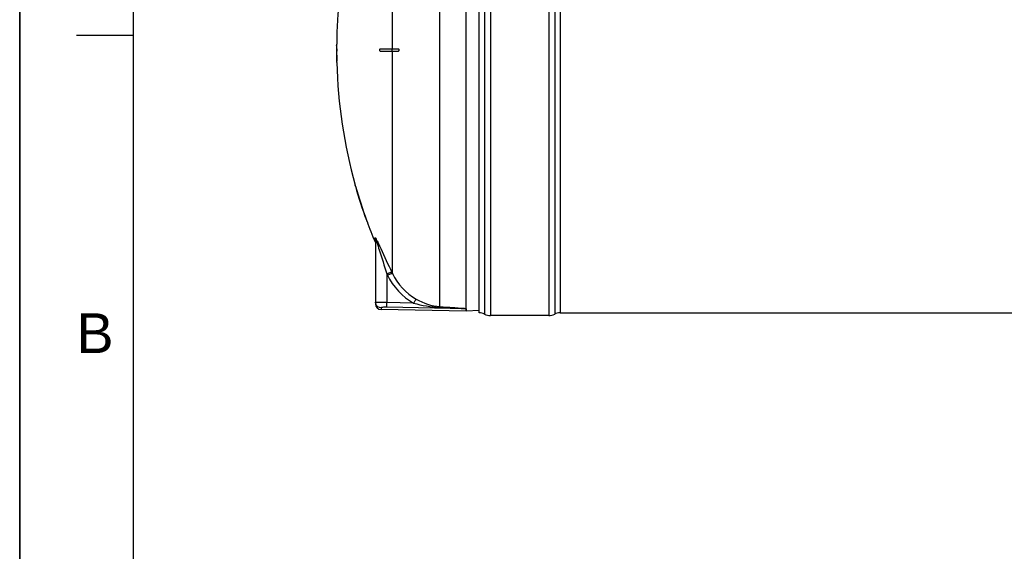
# Model space of a CAD drawing. Header units: millimetres. Extents: x 0 to 297, y 0 to 210.
# Tile 14 of 36: x 0 to 87, y 112 to 159. Entities that reach past the tile are written whole.
import ezdxf

# ---------------------------------------------------------------- set-up
doc = ezdxf.new("R2010")
doc.units = ezdxf.units.MM
doc.header["$LTSCALE"] = 16.335
doc.layers.get('0').update_dxf_attribs({"linetype": 'CONTINUOUS'})
doc.layers.add('08_SURFACES', color=7, linetype='CONTINUOUS')
doc.layers.add('AXES_REF', color=7, linetype='CONTINUOUS')
doc.styles.add('TEXTSTYLE_2', font='arial.ttf')

# ---------------------------------------------------------------- blocks, each defined once
blk = doc.blocks.new('MARGEA4_BL0', base_point=(148.514, 105.014))
at = {"color": 7, "linetype": 'Continuous'}
for p, q in [((0.014, 0.014), (0.014, 210.014)), ((0.014, 0.014), (0.014, 210.014)), ((0.014, 210.014), (0.014, 0.014)), ((10.014, 200.014), (10.014, 10.014)), ((5.014, 157.514), (10.014, 157.514))]:
    blk.add_line(p, q, dxfattribs=at)
at = {"color": 2, "linetype": 'Continuous', "style": 'TEXTSTYLE_2', "oblique": 0.00002}
blk.add_text('B', height=3.5, dxfattribs=at).set_placement((5.014, 129.514))

msp = doc.modelspace()

# ---------------------------------------------------------------- linework, layer by layer
at = {"color": 7, "linetype": 'Continuous'}
for p, q in [((0, 0), (0, 210)), ((39.352, 133.428), (39.352, 179.209)), ((31.352, 139.493), (31.352, 133.84)), ((39.343, 133.209), (31.843, 133.34)), ((39.351, 133.424), (39.352, 133.428)), ((39.351, 133.209), (39.351, 133.424)), ((40.489, 133.269), (39.351, 133.209))]:
    msp.add_line(p, q, dxfattribs=at)
at = {"color": 9, "linetype": 'Continuous'}
for p, q in [((37.026, 133.604), (37.026, 177.176)), ((31.314, 139.313), (31.314, 139.681)), ((32.352, 136.491), (32.352, 133.959)), ((32.352, 136.491), (32.403, 136.386)), ((32.363, 136.468), (32.403, 136.386)), ((32.797, 136.627), (32.847, 136.523)), ((32.808, 136.604), (32.847, 136.523)), ((34.715, 133.916), (32.352, 133.959)), ((31.843, 133.492), (31.843, 133.34)), ((39.343, 133.424), (32.343, 133.551)), ((39.343, 133.424), (39.343, 133.209)), ((39.343, 133.424), (39.351, 133.424))]:
    msp.add_line(p, q, dxfattribs=at)
for centre, radius, start, end in [((27.279, 137.359), 4.682, 27.08206, 27.65185), ((24.544, 135.967), 7.751, 26.10019, 27.04104), ((31.852, 133.99), 0.5, 187.51647, 194.89106), ((31.848, 133.989), 0.496, 194.88502, 200.32787)]:
    msp.add_arc(centre, radius, start, end, dxfattribs=at)
at = {"color": 7, "linetype": 'Continuous'}
msp.add_arc((31.852, 133.84), 0.5, 180, 269, dxfattribs=at)
at = {"color": 9, "linetype": 'Continuous'}
for points, knots in [([(31.314, 139.681), (31.314, 139.712), (31.399, 139.594), (31.411, 139.561), (31.426, 139.532)], [0, 0, 0, 0, 0.486794, 1, 1, 1, 1]), ([(31.352, 139.493), (31.352, 139.501), (31.373, 139.581), (31.414, 139.412), (31.435, 139.357)], [0, 0, 0, 0, 0.120971, 1, 1, 1, 1]), ([(31.435, 139.357), (31.44, 139.343), (31.45, 139.316), (31.46, 139.288), (31.465, 139.274)], [0, 0, 0, 0, 0.491883, 1, 1, 1, 1]), ([(31.465, 139.274), (31.544, 139.049), (31.837, 138.121), (32.127, 137.191), (32.352, 136.491)], [0, 0, 0, 0, 0.244811, 1, 1, 1, 1]), ([(31.504, 139.377), (31.61, 139.161), (32.036, 138.241), (32.462, 137.323), (32.797, 136.627)], [0, 0, 0, 0, 0.237846, 1, 1, 1, 1]), ([(32.352, 136.491), (32.446, 136.535), (32.581, 136.576), (32.752, 136.654), (32.797, 136.627)], [0, 0, 0, 0, 0.665943, 1, 1, 1, 1]), ([(32.403, 136.386), (32.497, 136.43), (32.632, 136.471), (32.802, 136.55), (32.847, 136.523)], [0, 0, 0, 0, 0.666101, 1, 1, 1, 1]), ([(31.386, 133.982), (31.377, 133.983), (31.369, 133.985), (31.352, 133.986), (31.352, 133.989)], [0, 0, 0, 0, 0.735466, 1, 1, 1, 1]), ([(31.356, 133.925), (31.355, 133.935), (31.353, 133.957), (31.352, 133.978), (31.352, 133.989)], [0, 0, 0, 0, 0.500739, 1, 1, 1, 1]), ([(31.451, 133.977), (31.439, 133.978), (31.417, 133.979), (31.395, 133.981), (31.386, 133.982)], [0, 0, 0, 0, 0.563254, 1, 1, 1, 1]), ([(32.352, 133.959), (32.259, 133.96), (31.959, 133.964), (31.658, 133.966), (31.451, 133.977)], [0, 0, 0, 0, 0.308427, 1, 1, 1, 1]), ([(32.343, 133.551), (32.344, 133.566), (32.347, 133.702), (32.35, 133.838), (32.352, 133.959)], [0, 0, 0, 0, 0.111817, 1, 1, 1, 1]), ([(34.715, 133.916), (34.761, 133.996), (34.838, 134.11), (34.909, 134.238), (34.949, 134.264)], [0, 0, 0, 0, 0.658848, 1, 1, 1, 1]), ([(32.343, 133.551), (32.223, 133.553), (32.054, 133.55), (31.909, 133.523), (31.843, 133.506), (31.843, 133.492)], [0, 0, 0, 0, 0.70692, 0.916167, 1, 1, 1, 1]), ([(37.006, 133.536), (37.009, 133.551), (37.001, 133.563), (37.023, 133.59), (37.024, 133.587)], [0, 0, 0, 0, 0.817453, 1, 1, 1, 1]), ([(37.006, 133.536), (37.202, 133.528), (37.594, 133.512), (38.083, 133.49), (38.475, 133.473), (38.718, 133.461), (38.915, 133.452), (39.057, 133.443), (39.195, 133.442), (39.267, 133.423), (39.344, 133.44), (39.343, 133.424)], [0, 0, 0, 0, 0.251308, 0.502502, 0.628016, 0.753458, 0.815889, 0.878965, 0.940627, 0.979573, 1, 1, 1, 1]), ([(37.026, 133.604), (37.419, 133.579), (38.009, 133.545), (38.782, 133.474), (39.17, 133.472), (39.352, 133.428)], [0, 0, 0, 0, 0.506727, 0.758811, 1, 1, 1, 1])]:
    msp.add_open_spline(points, degree=3, knots=knots, dxfattribs=at)
for points in [[(31.352, 139.493), (31.352, 139.554), (31.345, 139.627), (31.301, 139.669)], [(32.403, 136.386), (32.895, 135.371), (33.73, 134.464), (34.715, 133.916)], [(32.847, 136.523), (33.293, 135.596), (34.051, 134.766), (34.949, 134.264)], [(31.843, 133.492), (31.656, 133.495), (31.448, 133.641), (31.383, 133.817)], [(34.715, 133.916), (35.46, 133.704), (36.233, 133.569), (37.006, 133.536)], [(34.949, 134.264), (35.583, 133.91), (36.301, 133.653), (37.026, 133.604)]]:
    msp.add_open_spline(points, degree=3, dxfattribs=at)
at = {"layer": '08_SURFACES', "color": 9, "linetype": 'Continuous'}
for p, q in [((32.847, 156.309), (32.847, 173.988)), ((27.934, 156.609), (27.914, 156.609)), ((32.829, 156.109), (32.829, 156.309)), ((32.847, 136.523), (32.847, 156.109)), ((27.944, 155.209), (27.924, 155.209)), ((29.583, 144.209), (29.604, 144.209)), ((30.553, 141.209), (30.574, 141.209))]:
    msp.add_line(p, q, dxfattribs=at)
at = {"layer": '08_SURFACES', "color": 7, "linetype": 'Continuous'}
for p, q in [((27.912, 156.309), (27.958, 156.309)), ((27.915, 156.709), (27.914, 156.609)), ((27.935, 156.709), (27.915, 156.709)), ((27.934, 156.609), (27.935, 156.709)), ((31.77, 156.309), (33.376, 156.309)), ((27.958, 156.109), (27.912, 156.109)), ((31.77, 156.109), (33.376, 156.109)), ((27.924, 155.209), (27.926, 155.109)), ((27.946, 155.109), (27.926, 155.109)), ((27.946, 155.109), (27.944, 155.209)), ((29.555, 144.309), (29.557, 144.302)), ((29.576, 144.309), (29.555, 144.309)), ((29.557, 144.302), (29.559, 144.296)), ((29.558, 144.3), (29.561, 144.286)), ((29.56, 144.289), (29.574, 144.242)), ((29.574, 144.242), (29.583, 144.209)), ((29.576, 144.308), (29.576, 144.309)), ((29.578, 144.302), (29.576, 144.308)), ((29.604, 144.209), (29.578, 144.302)), ((30.553, 141.209), (30.587, 141.117)), ((30.579, 141.196), (30.574, 141.209)), ((30.581, 141.19), (30.579, 141.197)), ((30.611, 141.109), (30.581, 141.19)), ((30.611, 141.109), (30.589, 141.109)), ((30.603, 141.129), (30.6, 141.138)), ((30.608, 141.116), (30.603, 141.129)), ((30.611, 141.109), (30.61, 141.11))]:
    msp.add_line(p, q, dxfattribs=at)
for points in [[(29.561, 144.286), (29.565, 144.274), (29.569, 144.26), (29.573, 144.244)], [(29.573, 144.244), (29.578, 144.227), (29.583, 144.209)], [(29.604, 144.209), (29.6, 144.222), (29.597, 144.235), (29.593, 144.248)], [(30.553, 141.209), (30.56, 141.191), (30.566, 141.174), (30.572, 141.158), (30.577, 141.144), (30.581, 141.131)], [(30.588, 141.17), (30.584, 141.183), (30.579, 141.196)], [(30.585, 141.122), (30.587, 141.115), (30.589, 141.11), (30.589, 141.109)], [(30.597, 141.147), (30.593, 141.158), (30.588, 141.17)]]:
    msp.add_lwpolyline(points, dxfattribs=at)
for radius, start, end in [(43.9, 168.31597, 179.34741), (43.92, 179.47817, 179.86954), (43.92, 179.78257, 180.13052), (43.9, 179.47793, 179.86949), (43.92, 180.13046, 181.30466), (43.9, 180.13051, 181.30526), (43.9, 181.43581, 195.72798), (43.92, 195.85625, 199.97017), (43.9, 195.86366, 199.97966), (43.9, 200.11854, 202.63535)]:
    msp.add_arc((71.832, 156.209), radius, start, end, dxfattribs=at)
for points, knots in [([(27.938, 156.309), (27.948, 156.309), (27.931, 156.255), (27.948, 156.209), (27.931, 156.163), (27.948, 156.109), (27.938, 156.109)], [0, 0, 0, 0, 0.156581, 0.500104, 0.843522, 1, 1, 1, 1]), ([(27.961, 156.172), (27.961, 156.202), (27.948, 156.233), (27.974, 156.309), (27.958, 156.309)], [0, 0, 0, 0, 0.652772, 1, 1, 1, 1]), ([(31.77, 156.109), (31.758, 156.109), (31.719, 156.152), (31.733, 156.217), (31.743, 156.309), (31.77, 156.309)], [0, 0, 0, 0, 0.16587, 0.630215, 1, 1, 1, 1]), ([(33.351, 156.309), (33.393, 156.309), (33.461, 156.209), (33.393, 156.109), (33.351, 156.109)], [0, 0, 0, 0, 0.499745, 1, 1, 1, 1]), ([(27.958, 156.109), (27.964, 156.109), (27.954, 156.144), (27.961, 156.157), (27.961, 156.172)], [0, 0, 0, 0, 0.286516, 1, 1, 1, 1]), ([(33.376, 156.109), (33.384, 156.109), (33.399, 156.112), (33.413, 156.119), (33.419, 156.124)], [0, 0, 0, 0, 0.468451, 1, 1, 1, 1])]:
    msp.add_open_spline(points, degree=3, knots=knots, dxfattribs=at)
msp.add_open_spline([(33.419, 156.124), (33.471, 156.161), (33.44, 156.309), (33.376, 156.309)], degree=3, dxfattribs=at)
at = {"layer": 'AXES_REF', "color": 7, "linetype": 'Continuous'}
for p, q in [((40.492, 133.069), (40.492, 179.349)), ((46.621, 132.819), (41.492, 132.819)), ((47.621, 133.069), (150.863, 133.069))]:
    msp.add_line(p, q, dxfattribs=at)
at = {"layer": 'AXES_REF', "color": 9, "linetype": 'Continuous'}
for p, q in [((40.963, 179.467), (40.963, 132.951)), ((41.492, 179.599), (41.492, 132.819)), ((46.621, 179.599), (46.621, 132.819)), ((47.151, 179.467), (47.151, 132.951)), ((47.621, 179.349), (47.621, 133.069))]:
    msp.add_line(p, q, dxfattribs=at)
at = {"layer": 'AXES_REF', "color": 7, "linetype": 'Continuous'}
for centre, radius, start, end in [((40.492, 132.069), 1, 61.92751, 90), ((41.492, 133.944), 1.125, 241.92751, 270), ((46.621, 133.944), 1.125, 270, 298.07249), ((47.621, 132.069), 1, 90, 118.07249)]:
    msp.add_arc(centre, radius, start, end, dxfattribs=at)

# ---------------------------------------------------------------- block references
at = {"color": 2, "linetype": 'Continuous'}
msp.add_blockref('MARGEA4_BL0', (148.514, 105.014), dxfattribs=at)

doc.saveas('drawing.dxf')
